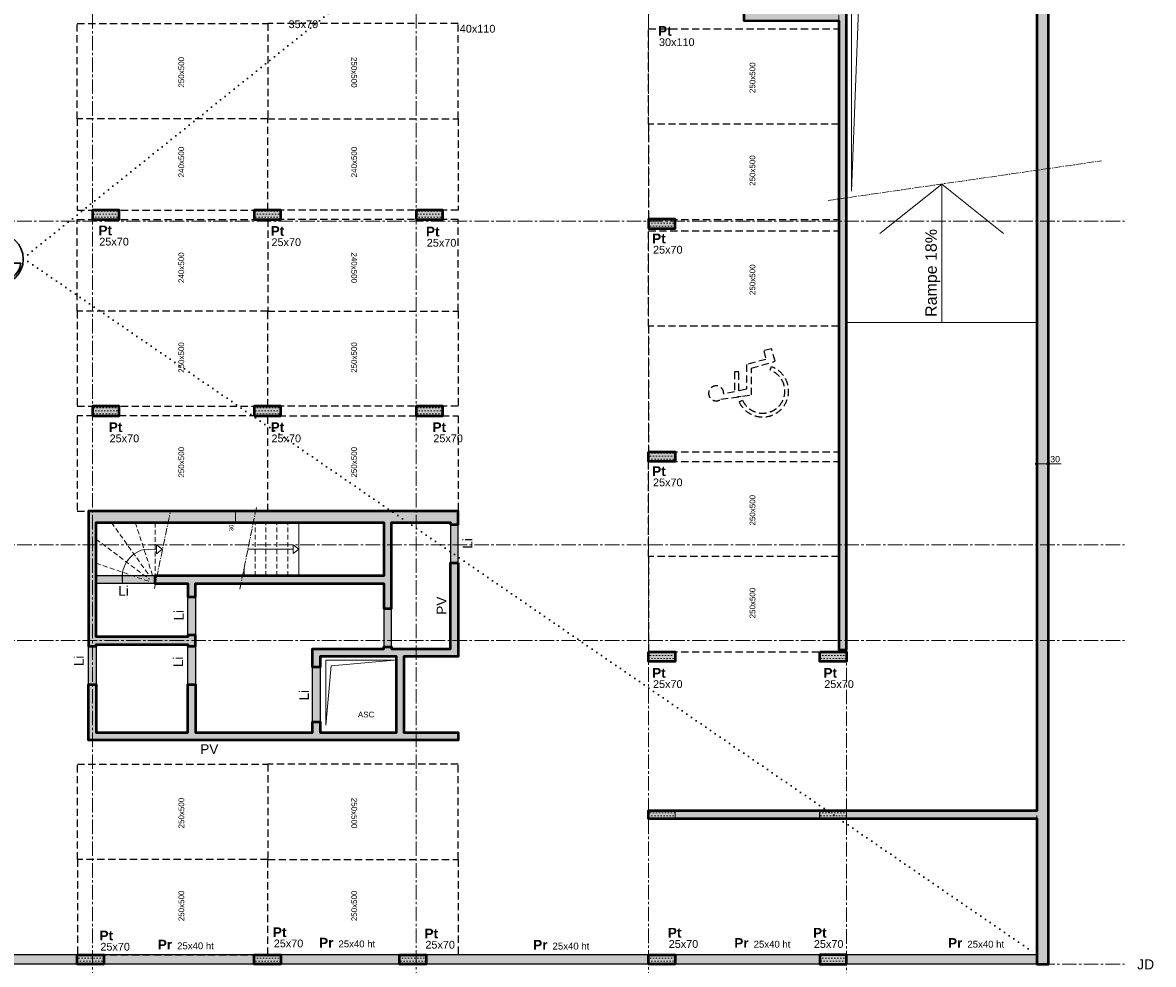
# Model space of a CAD drawing. Header units: millimetres. Extents: x -6159 to 201309, y -25780 to 10326.
# Tile 14 of 128: x 12718 to 15687, y -9081 to -6609. Entities that reach past the tile are written whole.
import ezdxf

# ---------------------------------------------------------------- set-up
doc = ezdxf.new("R2010")
doc.units = ezdxf.units.MM
doc.header["$PDMODE"] = 34
doc.header["$PDSIZE"] = 5
for name, pattern in [('Axes', [28.575, 19.05, -3.175, 3.175, -3.175]), ('CACHE', [9.525, 6.35, -3.175]), ('CACHEX2', [19.05, 12.7, -6.35]), ('Caché', [9.525, 6.35, -3.175]), ('Pointillés', [3, 0, -3])]:
    doc.linetypes.add(name, pattern=pattern)
doc.layers.get('DEFPOINTS').update_dxf_attribs({"color": 251})
for name, color, linetype, lineweight in [('A-Kube-Axes', 6, 'Axes', 18), ('A-Kube-Cotations', 7, 'Continuous', 9), ('A-Kube-Divers', 2, 'Continuous', 20), ('A-Kube-Textes', 3, 'Continuous', 30), ('K_5_C1 - Poutre (Pou )', 3, 'Continuous', 25), ('K_5_E- Escalier', 7, 'Continuous', 18), ('S-Kube-Hachure-Impact', 4, 'Caché', 20), ('S-Kube-Structure vue', 3, 'Continuous', 25), ('S-Kube-Stucture coupée', 1, 'Continuous', 50)]:
    doc.layers.add(name, color=color, linetype=linetype, lineweight=lineweight)
doc.layers.add('C-Kube-trait gris', color=8, linetype='Continuous')
doc.layers.add('S-Kube-Pochage coupé', color=252, linetype='Continuous', transparency=0.5)
doc.layers.add('S-Kube-Pochage vu', color=254, linetype='Continuous', transparency=0.5)
doc.styles.add('Arial', font='arial.ttf')
doc.dimstyles.new('50e', dxfattribs={"dimscale": 5, "dimtxt": 2.2, "dimasz": 0.15, "dimexe": 3, "dimexo": 3, "dimgap": 1, "dimtad": 1, "dimrnd": 0.5, "dimzin": 12, "dimdsep": 46, "dimtxsty": 'Arial', "dimblk1": 'ROND30', "dimblk2": 'ROND30', "dimsah": 1, "dimcen": 1.5, "dimclrd": 256, "dimclre": 256, "dimclrt": 256, "dimadec": 3, "dimazin": 3, "dimtfac": 1, "dimtmove": 0, "dimatfit": 0, "dimldrblk": 'ROND30', "dimfxl": 1, "dimtolj": 1, "dimtzin": 4, "dimlwd": -1, "dimlwe": -1, "dimarcsym": 0})
doc.dimstyles.new('75e', dxfattribs={"dimscale": 7.5, "dimtxt": 2.2, "dimasz": 0.15, "dimexe": 2, "dimexo": 3, "dimgap": 0.5, "dimtad": 1, "dimdec": 1, "dimrnd": 0.5, "dimzin": 12, "dimdsep": 46, "dimtxsty": 'Arial', "dimblk1": 'ROND30', "dimblk2": 'ROND30', "dimsah": 1, "dimcen": 1.5, "dimclrd": 256, "dimclre": 256, "dimclrt": 256, "dimadec": 3, "dimazin": 3, "dimtfac": 1, "dimtdec": 1, "dimtmove": 0, "dimatfit": 0, "dimldrblk": 'ROND30', "dimfxl": 5, "dimfxlon": 1, "dimtolj": 1, "dimtzin": 4, "dimlwd": -1, "dimlwe": -1, "dimarcsym": 0})

# ---------------------------------------------------------------- blocks, each defined once
blk = doc.blocks.new('240014 - AXES S-2  S-1')
at = {"layer": 'A-Kube-Axes', "ltscale": 2}
for points in [[(23465.8, -4701.1), (23465.8, -12920.9)], [(24315.9, -4701.1), (24315.9, -12922.7)], [(24925.9, -4701.1), (24925.9, -12922.7)], [(25445.9, -4817.1), (25445.9, -12922.7)], [(20411, -7130.9), (26176.2, -7130.9)], [(20411, -7980.4), (26176.2, -7980.4)], [(20411, -8231.4), (26176.2, -8231.4)], [(20411, -9080.9), (26176.2, -9080.9)]]:
    blk.add_lwpolyline(points, dxfattribs=at)
blk = doc.blocks.new('*U3')
at = {"layer": 'A-Kube-Textes'}
blk.add_line((36.5, -6.3), (-36.5, -6.3), dxfattribs=at)
blk.add_circle((0, 0), 40, dxfattribs=at)
blk.add_arc((0, 0), 37, 189.8569, 350.1431, dxfattribs=at)
blk = doc.blocks.new('ROND30')
blk.add_line((0, 0), (21.6, 0))
for radius in [3.28, 2.67, 2.07, 1.62, 1.02, 0.412]:
    blk.add_circle((0, 0), radius)
blk = doc.blocks.new('*D75')
at = {"layer": 'A-Kube-Cotations', "transparency": 16777216}
for p, q in [((15380.5, -7767.4), (15379.4, -7767.4)), ((15381.6, -7767.4), (15381.6, -7782.4)), ((15381.6, -7767.4), (15411.6, -7767.4)), ((15411.6, -7767.4), (15411.6, -7782.4)), ((15412.8, -7767.4), (15445, -7767.4))]:
    blk.add_line(p, q, dxfattribs=at)
at = {"layer": 'DEFPOINTS', "color": 0, "transparency": 16777216}
for p in [(15381.6, -7767.4), (15411.6, -7767.4), (15411.6, -7767.4)]:
    blk.add_point(p, dxfattribs=at)
at = {"layer": 'A-Kube-Cotations', "transparency": 16777216, "xscale": 1.125, "yscale": 1.125, "zscale": 1.125}
blk.add_blockref('ROND30', (15381.6, -7767.4), dxfattribs=at)
at = {"layer": 'A-Kube-Cotations', "transparency": 16777216, "xscale": 1.125, "yscale": 1.125, "zscale": 1.125, "rotation": 180}
blk.add_blockref('ROND30', (15411.6, -7767.4), dxfattribs=at)
at = {"layer": 'A-Kube-Cotations', "transparency": 16777216, "insert": (15429.4, -7755.2), "char_height": 16.5, "attachment_point": 5, "style": 'Arial'}
blk.add_mtext('\\A1;30', dxfattribs=at)
blk = doc.blocks.new('*D217')
at = {"layer": 'A-Kube-Cotations', "transparency": 16777216}
for p, q in [((13272.1, -7891.3), (13292.1, -7891.3)), ((13277.1, -7890.5), (13277.1, -7889.8)), ((13277.1, -7921.3), (13277.1, -7891.3)), ((13272.1, -7921.3), (13292.1, -7921.3)), ((13277.1, -7922), (13277.1, -7922.8))]:
    blk.add_line(p, q, dxfattribs=at)
at = {"layer": 'DEFPOINTS', "color": 0, "transparency": 16777216}
for p in [(12911.6, -7891.3), (13277.1, -7891.3), (12911.6, -7921.3)]:
    blk.add_point(p, dxfattribs=at)
at = {"layer": 'A-Kube-Cotations', "transparency": 16777216, "xscale": 0.75, "yscale": 0.75, "zscale": 0.75}
for p, rotation in [((13277.1, -7891.3), 270), ((13277.1, -7921.3), 90)]:
    blk.add_blockref('ROND30', p, dxfattribs=dict(at, rotation=rotation))
at = {"layer": 'A-Kube-Cotations', "transparency": 16777216, "insert": (13266.4, -7935.4), "char_height": 11, "attachment_point": 5, "rotation": 90, "style": 'Arial'}
blk.add_mtext('\\A1;30', dxfattribs=at)
blk = doc.blocks.new('A$C8d4785f2')
h = blk.add_hatch()
h.set_pattern_fill('DOTS', color=256, scale=5)
h.paths.add_polyline_path([(0, -2916.1), (-256.3, -2916.1), (-256.3, -3171.1), (0, -3171.1)], flags=16)
h.paths.add_polyline_path([(0, -2626.1), (-256.3, -2626.1), (-256.3, -2881.1), (0, -2881.1)], flags=16)
h.paths.add_polyline_path([(0, -2336.1), (-256.3, -2336.1), (-256.3, -2591.1), (0, -2591.1)], flags=16)
h.paths.add_polyline_path([(0, -2046.1), (-256.3, -2046.1), (-256.3, -2301.1), (0, -2301.1)], flags=16)
h.paths.add_polyline_path([(5080, -4016.9), (5050, -4016.9), (5050, -30), (530, -30), (530, -406.2), (510, -406.2), (510, -30), (30, -30), (30, -516.9), (510, -516.9), (510, -507.2), (530, -507.2), (530, -536.9), (30, -536.9), (30, -4016.9), (0, -4016.9), (0, -3206.1), (-276.3, -3206.1), (-276.3, -2011.1), (0, -2011.1), (0, 0), (5080, 0)])
h = blk.add_hatch()
h.set_pattern_fill('DOTS', color=256, scale=5)
h.paths.add_polyline_path([(4530, -1540.1), (4530, -3191.2), (4550, -3191.2), (4550, -1039.8), (4530, -1039.8)])
h = blk.add_hatch()
h.set_pattern_fill('DOTS', color=256, scale=5)
h.paths.add_polyline_path([(2570.2, -2062.4), (2640.2, -2062.4), (2640.2, -2037.4), (2570.2, -2037.4)], flags=17)
h = blk.add_hatch()
h.set_pattern_fill('DOTS', color=256, scale=5)
h.paths.add_polyline_path([(2995.2, -2062.4), (3065.2, -2062.4), (3065.2, -2037.4), (2995.2, -2037.4)], flags=17)
h = blk.add_hatch()
h.set_pattern_fill('DOTS', color=256, scale=5)
h.paths.add_polyline_path([(3420.2, -2062.4), (3490.2, -2062.4), (3490.2, -2037.4), (3420.2, -2037.4)], flags=17)
h = blk.add_hatch()
h.set_pattern_fill('DOTS', color=256, scale=5)
h.paths.add_polyline_path([(4030, -2086.7), (4100, -2086.7), (4100, -2061.7), (4030, -2061.7)], flags=17)
h = blk.add_hatch()
h.set_pattern_fill('DOTS', color=256, scale=5)
h.paths.add_polyline_path([(2570, -2577.4), (2640, -2577.4), (2640, -2552.4), (2570, -2552.4)], flags=17)
h = blk.add_hatch()
h.set_pattern_fill('DOTS', color=256, scale=5)
h.paths.add_polyline_path([(2995, -2577.4), (3065, -2577.4), (3065, -2552.4), (2995, -2552.4)], flags=17)
h = blk.add_hatch()
h.set_pattern_fill('DOTS', color=256, scale=5)
h.paths.add_polyline_path([(3420, -2577.4), (3490, -2577.4), (3490, -2552.4), (3420, -2552.4)], flags=17)
h = blk.add_hatch()
h.set_pattern_fill('DOTS', color=256, scale=5)
h.paths.add_polyline_path([(4030, -2672), (4100, -2672), (4100, -2697), (4030, -2697)], flags=17)
h = blk.add_hatch()
h.set_pattern_fill('DOTS', color=256, scale=5)
h.paths.add_polyline_path([(2580, -3157.3), (2580, -2857.1), (3335, -2857.1), (3335, -2997.3), (2733.6, -2997.3), (2733.6, -3017.3), (2820.5, -3017.3), (2820.5, -3051.8), (2840.5, -3051.8), (2840.5, -3017.3), (3335, -3017.3), (3335, -3084.6), (3355, -3084.6), (3355, -2857.1), (3510, -2857.1), (3510, -2862.1), (3530, -2862.1), (3530, -2827.1), (2560, -2827.1), (2560, -3183.7), (2580, -3183.7), (2580, -3176.7), (2820.5, -3176.7), (2820.5, -3181.1), (2840.5, -3181.1), (2840.5, -3152.8), (2820.5, -3152.8), (2820.5, -3156.7)], flags=17)
h.paths.add_polyline_path([(2580, -2919.9), (2580, -2919.9)], flags=16)
h.paths.add_polyline_path([(2560, -3183.7), (2580, -3183.7)], flags=16)
h = blk.add_hatch()
h.set_pattern_fill('DOTS', color=256, scale=5)
h.paths.add_polyline_path([(3388.4, -3208.3), (3388.4, -3408.3), (3530.4, -3408.3), (3530.4, -3428.3), (2560.5, -3428.3), (2560.5, -3282.4), (2580.5, -3282.4), (2580.5, -3408.3), (2820.9, -3408.3), (2820.9, -3282.4), (2840.9, -3282.4), (2840.9, -3408.3), (3148.4, -3408.3), (3148.4, -3380.3), (3168.4, -3380.3), (3168.4, -3408.3), (3368.4, -3408.3), (3368.4, -3208.3), (3168.4, -3208.3), (3168.4, -3236.3), (3148.4, -3236.3), (3148.4, -3188.3), (3335.4, -3188.3), (3335, -3185.6), (3355, -3185.6), (3355.4, -3188.3), (3510.4, -3188.3), (3510, -2963.1), (3530, -2963.1), (3530.4, -3208.3)], flags=17)
h.paths.add_polyline_path([(2560, -3183.7), (2580, -3183.7)], flags=16)
h = blk.add_hatch()
h.set_pattern_fill('DOTS', color=256, scale=5)
h.paths.add_polyline_path([(4030, -3222), (4100, -3222), (4100, -3197), (4030, -3197)], flags=17)
h = blk.add_hatch()
h.set_pattern_fill('DOTS', color=256, scale=5)
h.paths.add_polyline_path([(4479.7, -3222), (4549.7, -3222), (4549.7, -3197), (4479.7, -3197)], flags=17)
h = blk.add_hatch()
h.set_pattern_fill('DOTS', color=256, scale=5)
h.paths.add_polyline_path([(4029.5, -3636.7), (4100, -3636.7), (4100, -3611.7), (4029.5, -3611.7)], flags=17)
h = blk.add_hatch()
h.set_pattern_fill('DOTS', color=256, scale=5)
h.paths.add_polyline_path([(4479.3, -3636.7), (4549.7, -3636.7), (4549.7, -3611.7), (4479.3, -3611.7)], flags=17)
h = blk.add_hatch()
h.set_pattern_fill('DOTS', color=256, scale=5)
h.paths.add_polyline_path([(4480, -3636.7), (4550, -3636.7), (4550, -3611.7), (4480, -3611.7)], flags=17)
h = blk.add_hatch()
h.set_pattern_fill('DOTS', color=256, scale=5)
h.paths.add_polyline_path([(2530, -3991.9), (2600, -3991.9), (2600, -4016.9), (2530, -4016.9)], flags=17)
h = blk.add_hatch()
h.set_pattern_fill('DOTS', color=256, scale=5)
h.paths.add_polyline_path([(2995, -3991.9), (3065, -3991.9), (3065, -4016.9), (2995, -4016.9)], flags=17)
h = blk.add_hatch()
h.set_pattern_fill('DOTS', color=256, scale=5)
h.paths.add_polyline_path([(3376.5, -3991.9), (3446.5, -3991.9), (3446.5, -4016.9), (3376.5, -4016.9)], flags=17)
h = blk.add_hatch()
h.set_pattern_fill('DOTS', color=256, scale=5)
h.paths.add_polyline_path([(4030, -4016.9), (4100, -4016.9), (4100, -3991.9), (4030, -3991.9)], flags=17)
h = blk.add_hatch()
h.set_pattern_fill('DOTS', color=256, scale=5)
h.paths.add_polyline_path([(4479.7, -4016.9), (4549.7, -4016.9), (4549.7, -3991.9), (4479.7, -3991.9)], flags=17)
at = {"ltscale": 3}
for points in [[(5080, -4016.9), (5050, -4016.9), (5050, -30), (530, -30), (530, -406.2), (510, -406.2), (510, -30), (30, -30), (30, -516.9), (510, -516.9), (510, -507.2), (530, -507.2), (530, -536.9), (30, -536.9), (30, -4016.9), (0, -4016.9), (0, -3206.1), (-276.3, -3206.1), (-276.3, -2011.1), (0, -2011.1), (0, 0), (5080, 0)], [(4530, -1540.1), (4530, -3191.2), (4550, -3191.2), (4550, -1039.8), (4530, -1039.8)], [(2570.2, -2062.4), (2640.2, -2062.4), (2640.2, -2037.4), (2570.2, -2037.4)], [(2995.2, -2062.4), (3065.2, -2062.4), (3065.2, -2037.4), (2995.2, -2037.4)], [(3420.2, -2062.4), (3490.2, -2062.4), (3490.2, -2037.4), (3420.2, -2037.4)], [(4030, -2086.7), (4100, -2086.7), (4100, -2061.7), (4030, -2061.7)], [(2570, -2577.4), (2640, -2577.4), (2640, -2552.4), (2570, -2552.4)], [(2995, -2577.4), (3065, -2577.4), (3065, -2552.4), (2995, -2552.4)], [(3420, -2577.4), (3490, -2577.4), (3490, -2552.4), (3420, -2552.4)], [(4030, -2672), (4100, -2672), (4100, -2697), (4030, -2697)], [(2580, -3157.3), (2580, -2857.1), (3335, -2857.1), (3335, -2997.3), (2733.6, -2997.3), (2733.6, -3017.3), (2820.5, -3017.3), (2820.5, -3051.8), (2840.5, -3051.8), (2840.5, -3017.3), (3335, -3017.3), (3335, -3084.6), (3355, -3084.6), (3355, -2857.1), (3510, -2857.1), (3510, -2862.1), (3530, -2862.1), (3530, -2827.1), (2560, -2827.1), (2560, -3183.7), (2580, -3183.7), (2580, -3176.7), (2820.5, -3176.7), (2820.5, -3181.1), (2840.5, -3181.1), (2840.5, -3152.8), (2820.5, -3152.8), (2820.5, -3156.7)], [(2580, -2919.9), (2580, -2919.9)], [(3388.4, -3208.3), (3388.4, -3408.3), (3530.4, -3408.3), (3530.4, -3428.3), (2560.5, -3428.3), (2560.5, -3282.4), (2580.5, -3282.4), (2580.5, -3408.3), (2820.9, -3408.3), (2820.9, -3282.4), (2840.9, -3282.4), (2840.9, -3408.3), (3148.4, -3408.3), (3148.4, -3380.3), (3168.4, -3380.3), (3168.4, -3408.3), (3368.4, -3408.3), (3368.4, -3208.3), (3168.4, -3208.3), (3168.4, -3236.3), (3148.4, -3236.3), (3148.4, -3188.3), (3335.4, -3188.3), (3335, -3185.6), (3355, -3185.6), (3355.4, -3188.3), (3510.4, -3188.3), (3510, -2963.1), (3530, -2963.1), (3530.4, -3208.3)], [(4530, -3147.3), (4530, -3147.3)], [(2560, -3183.7), (2580, -3183.7)], [(4030, -3222), (4100, -3222), (4100, -3197), (4030, -3197)], [(4479.7, -3222), (4549.7, -3222), (4549.7, -3197), (4479.7, -3197)], [(4029.5, -3636.7), (4100, -3636.7), (4100, -3611.7), (4029.5, -3611.7)], [(4479.3, -3636.7), (4549.7, -3636.7), (4549.7, -3611.7), (4479.3, -3611.7)], [(4480, -3636.7), (4550, -3636.7), (4550, -3611.7), (4480, -3611.7)], [(2530, -3991.9), (2600, -3991.9), (2600, -4016.9), (2530, -4016.9)], [(2995, -3991.9), (3065, -3991.9), (3065, -4016.9), (2995, -4016.9)], [(3376.5, -3991.9), (3446.5, -3991.9), (3446.5, -4016.9), (3376.5, -4016.9)], [(4030, -4016.9), (4100, -4016.9), (4100, -3991.9), (4030, -3991.9)], [(4479.7, -4016.9), (4549.7, -4016.9), (4549.7, -3991.9), (4479.7, -3991.9)]]:
    blk.add_lwpolyline(points, close=True, dxfattribs=at)

msp = doc.modelspace()

# ---------------------------------------------------------------- hatches: boundary and pattern name
at = {"layer": 'S-Kube-Pochage coupé'}
h = msp.add_hatch(color=256, dxfattribs=at)
h.dxf.hatch_style = 1
h.paths.add_polyline_path([(15411.649, -5093.982), (15381.649, -5093.982), (15381.649, -8678.371), (14361.649, -8678.371), (14361.424, -8698.371), (15381.424, -8698.371), (15381.649, -9081.05), (15411.649, -9081.05), (15411.649, -8673.131)])
h = msp.add_hatch(color=256, dxfattribs=at)
h.dxf.hatch_style = 1
h.paths.add_polyline_path([(15381.648, -6103.744), (14861.649, -6103.74), (14861.649, -6366.244), (14631.649, -6366.244), (14631.649, -6103.747), (14611.649, -6103.74), (14611.65, -6603.416), (14861.649, -6604.071), (14861.198, -8255.379), (14881.198, -8255.379), (14881.644, -6123.826), (15381.649, -6123.826)])
h.paths.add_polyline_path([(14631.649, -6583.744), (14631.649, -6386.244), (14861.649, -6386.244), (14861.649, -6583.744)], flags=16)
h = msp.add_hatch(color=256, dxfattribs=at)
h.dxf.hatch_style = 1
h.paths.add_polyline_path([(12971.649, -7101.385), (12901.649, -7101.385), (12901.649, -7126.385), (12971.649, -7126.385)])
h = msp.add_hatch(color=256, dxfattribs=at)
h.dxf.hatch_style = 1
h.paths.add_polyline_path([(13396.649, -7101.385), (13326.649, -7101.385), (13326.649, -7126.385), (13396.649, -7126.385)])
h = msp.add_hatch(color=256, dxfattribs=at)
h.dxf.hatch_style = 1
h.paths.add_polyline_path([(13821.649, -7101.385), (13751.649, -7101.385), (13751.649, -7126.385), (13821.649, -7126.385)])
h = msp.add_hatch(color=256, dxfattribs=at)
h.dxf.hatch_style = 1
h.paths.add_polyline_path([(14431.657, -7125.009), (14361.657, -7125.009), (14361.657, -7150.009), (14431.657, -7150.009)])
h = msp.add_hatch(color=256, dxfattribs=at)
h.dxf.hatch_style = 1
h.paths.add_polyline_path([(12971.649, -7616.385), (12901.649, -7616.385), (12901.649, -7641.385), (12971.649, -7641.385)])
h = msp.add_hatch(color=256, dxfattribs=at)
h.dxf.hatch_style = 1
h.paths.add_polyline_path([(13396.649, -7616.385), (13326.649, -7616.385), (13326.649, -7641.385), (13396.649, -7641.385)])
h = msp.add_hatch(color=256, dxfattribs=at)
h.dxf.hatch_style = 1
h.paths.add_polyline_path([(13821.649, -7616.385), (13751.649, -7616.385), (13751.649, -7641.385), (13821.649, -7641.385)])
h = msp.add_hatch(color=256, dxfattribs=at)
h.dxf.hatch_style = 1
h.paths.add_polyline_path([(14431.649, -7735.971), (14361.649, -7735.971), (14361.649, -7760.971), (14431.649, -7760.971)])
h = msp.add_hatch(color=256, dxfattribs=at)
h.dxf.hatch_style = 1
h.paths.add_polyline_path([(13183.346, -7891.277), (12891.649, -7891.277), (12891.649, -8245.888), (12911.649, -8245.888), (12911.649, -8241.47), (13152.109, -8241.47), (13152.109, -8245.717), (13172.109, -8245.717), (13172.109, -8217.541), (13152.109, -8217.541), (13152.109, -8221.47), (12911.649, -8221.47), (12911.649, -8004.077), (12911.649, -7921.277), (13179.177, -7921.277)])
h = msp.add_hatch(color=256, dxfattribs=at)
h.dxf.hatch_style = 1
h.paths.add_polyline_path([(13328.149, -7891.277), (13183.346, -7891.277), (13179.177, -7921.277), (13324.092, -7921.277)])
h = msp.add_hatch(color=256, dxfattribs=at)
h.dxf.hatch_style = 1
h.paths.add_polyline_path([(13361.649, -7891.277), (13328.149, -7891.277), (13324.092, -7921.277), (13361.649, -7921.277)])
h = msp.add_hatch(color=256, dxfattribs=at)
h.dxf.hatch_style = 1
h.paths.add_polyline_path([(13861.609, -7891.277), (13361.649, -7891.277), (13361.649, -7921.277), (13841.609, -7921.277), (13841.609, -7926.277), (13861.609, -7926.277)])
h = msp.add_hatch(color=256, dxfattribs=at)
h.dxf.hatch_style = 1
h.paths.add_polyline_path([(13686.609, -7921.277), (13666.609, -7921.277), (13666.609, -8061.47), (13361.649, -8061.47), (13361.649, -8081.47), (13666.609, -8081.47), (13666.609, -8146.777), (13686.609, -8146.777)])
h = msp.add_hatch(color=256, dxfattribs=at)
h.dxf.hatch_style = 1
h.paths.add_polyline_path([(13861.609, -8027.277), (13841.609, -8027.277), (13841.609, -8252.777), (13719.609, -8252.777), (13686.609, -8252.777), (13686.609, -8247.777), (13666.609, -8247.777), (13666.609, -8252.777), (13479.609, -8252.777), (13479.609, -8300.777), (13499.609, -8300.777), (13499.609, -8272.777), (13699.609, -8272.777), (13699.609, -8472.777), (13499.609, -8472.777), (13499.609, -8444.777), (13479.609, -8444.777), (13479.609, -8472.777), (13361.649, -8472.777), (13361.649, -8492.777), (13861.609, -8492.777), (13861.609, -8472.777), (13719.609, -8472.777), (13719.609, -8272.777), (13861.609, -8272.777)])
h = msp.add_hatch(color=256, dxfattribs=at)
h.dxf.hatch_style = 1
h.paths.add_polyline_path([(13149.949, -8061.47), (13065.249, -8061.47), (13065.249, -8081.47), (13145.779, -8081.47)], flags=17)
h = msp.add_hatch(color=256, dxfattribs=at)
h.dxf.hatch_style = 1
h.paths.add_polyline_path([(13295.654, -8061.47), (13149.949, -8061.47), (13145.779, -8081.47), (13152.109, -8081.47), (13152.109, -8116.541), (13172.109, -8116.541), (13172.109, -8081.47), (13291.597, -8081.47)])
h = msp.add_hatch(color=256, dxfattribs=at)
h.dxf.hatch_style = 1
h.paths.add_polyline_path([(13361.649, -8061.47), (13295.654, -8061.47), (13291.597, -8081.47), (13361.649, -8081.47)])
h = msp.add_hatch(color=256, dxfattribs=at)
h.dxf.hatch_style = 1
h.paths.add_polyline_path([(14431.649, -8260.971), (14361.649, -8260.971), (14361.649, -8285.971), (14431.649, -8285.971)])
h = msp.add_hatch(color=256, dxfattribs=at)
h.dxf.hatch_style = 1
h.paths.add_polyline_path([(14881.373, -8260.971), (14811.373, -8260.971), (14811.373, -8285.971), (14881.373, -8285.971)])
h = msp.add_hatch(color=256, dxfattribs=at)
h.dxf.hatch_style = 1
h.paths.add_polyline_path([(13361.649, -8472.777), (13172.109, -8472.777), (13172.109, -8346.888), (13152.109, -8346.888), (13152.109, -8472.777), (12911.649, -8472.777), (12911.649, -8346.888), (12891.649, -8346.888), (12891.649, -8492.777), (13361.649, -8492.777)])
h = msp.add_hatch(color=256, dxfattribs=at)
h.dxf.hatch_style = 1
h.paths.add_polyline_path([(14881.649, -9056.041), (14811.373, -9055.845), (14811.373, -9080.854), (14881.649, -9081.05)])
h = msp.add_hatch(color=256, dxfattribs=at)
h.dxf.hatch_style = 1
h.paths.add_polyline_path([(12931.649, -9056.05), (12861.649, -9056.05), (12861.649, -9081.05), (12931.649, -9081.05)])
h = msp.add_hatch(color=256, dxfattribs=at)
h.dxf.hatch_style = 1
h.paths.add_polyline_path([(13396.649, -9056.05), (13326.649, -9056.05), (13326.649, -9081.05), (13396.649, -9081.05)])
h = msp.add_hatch(color=256, dxfattribs=at)
h.dxf.hatch_style = 1
h.paths.add_polyline_path([(13778.155, -9056.05), (13708.155, -9056.05), (13708.155, -9081.05), (13778.155, -9081.05)])
h = msp.add_hatch(color=256, dxfattribs=at)
h.dxf.hatch_style = 1
h.paths.add_polyline_path([(14431.649, -9056.05), (14361.649, -9056.05), (14361.649, -9081.05), (14431.649, -9081.05)])
at = {"layer": 'S-Kube-Pochage vu'}
h = msp.add_hatch(color=256, dxfattribs=at)
h.dxf.hatch_style = 1
h.paths.add_polyline_path([(13861.609, -7926.277), (13841.609, -7926.277), (13841.609, -8027.277), (13861.609, -8027.277)])
h = msp.add_hatch(color=256, dxfattribs=at)
h.dxf.hatch_style = 1
h.paths.add_polyline_path([(13065.249, -8061.47), (12911.649, -8061.47), (12911.649, -8081.47), (13065.249, -8081.47)])
h = msp.add_hatch(color=256, dxfattribs=at)
h.dxf.hatch_style = 1
h.paths.add_polyline_path([(13172.109, -8116.541), (13152.109, -8116.541), (13152.109, -8217.541), (13172.109, -8217.541)])
h = msp.add_hatch(color=256, dxfattribs=at)
h.dxf.hatch_style = 1
h.paths.add_polyline_path([(13686.609, -8146.777), (13666.609, -8146.777), (13666.609, -8247.777), (13686.609, -8247.777)])
h = msp.add_hatch(color=256, dxfattribs=at)
h.dxf.hatch_style = 1
h.paths.add_polyline_path([(12911.65, -8245.888), (12891.65, -8245.888), (12891.649, -8346.888), (12911.649, -8346.888)])
h = msp.add_hatch(color=256, dxfattribs=at)
h.dxf.hatch_style = 1
h.paths.add_polyline_path([(13172.109, -8245.717), (13152.109, -8245.717), (13152.109, -8346.888), (13172.109, -8346.888)])
h = msp.add_hatch(color=256, dxfattribs=at)
h.dxf.hatch_style = 1
h.paths.add_polyline_path([(13499.609, -8300.777), (13479.609, -8300.777), (13479.609, -8444.777), (13499.609, -8444.777)])
h = msp.add_hatch(color=256, dxfattribs=at)
h.dxf.hatch_style = 1
h.paths.add_polyline_path([(14811.373, -9055.85), (14431.649, -9056.041), (14431.649, -9081.041), (14811.373, -9080.85)])
h = msp.add_hatch(color=256, dxfattribs=at)
h.dxf.hatch_style = 1
h.paths.add_polyline_path([(12861.649, -9056.046), (12361.649, -9056.046), (12361.649, -9081.046), (12861.649, -9081.046)])
h = msp.add_hatch(color=256, dxfattribs=at)
h.dxf.hatch_style = 1
h.paths.add_polyline_path([(13326.649, -9056.05), (12931.649, -9056.045), (12931.649, -9081.045), (13326.649, -9081.05), (13326.649, -9081.05)])
h = msp.add_hatch(color=256, dxfattribs=at)
h.dxf.hatch_style = 1
h.paths.add_polyline_path([(13708.155, -9056.05), (13396.649, -9056.044), (13396.649, -9081.044), (13708.155, -9081.05), (13708.155, -9081.05)])
h = msp.add_hatch(color=256, dxfattribs=at)
h.dxf.hatch_style = 1
h.paths.add_polyline_path([(14361.649, -9056.041), (13778.155, -9056.041), (13778.155, -9081.041), (14361.649, -9081.041)])
h = msp.add_hatch(color=256, dxfattribs=at)
h.dxf.hatch_style = 1
h.paths.add_polyline_path([(15381.649, -9056.041), (14881.649, -9056.041), (14881.649, -9081.041), (15381.649, -9081.041)])

# ---------------------------------------------------------------- linework, layer by layer
at = {"layer": 'A-Kube-Divers'}
for points in [[(14895.141, -6487.717), (14894.928, -7052.035), (14915.469, -6505.542), (15359.374, -6424.671)], [(15131.649, -7032.882), (14969.173, -7162.863)], [(15131.649, -7396.678), (15131.649, -7032.882)], [(15131.649, -7032.882), (15294.125, -7162.863)], [(14881.649, -7396.678), (15381.649, -7396.678)], [(13694.534, -8282.939), (13514.543, -8282.939), (13514.543, -8453.52), (13528.815, -8297.189), (13694.534, -8282.939)]]:
    msp.add_lwpolyline(points, dxfattribs=at)
at = {"layer": 'A-Kube-Textes', "linetype": 'Pointillés', "ltscale": 5}
msp.add_line((12719.799, -7227.766), (15381.649, -9056.041), dxfattribs=at)
msp.add_lwpolyline([(12719.799, -7227.766), (15381.649, -5093.982)], dxfattribs=at)
at = {"layer": 'C-Kube-trait gris'}
msp.add_line((14605.049, -7590.356), (14595.249, -7591.737), dxfattribs=at)
at = {"layer": 'C-Kube-trait gris', "linetype": 'CACHE', "ltscale": 3}
for points in [[(13361.886, -6611.385), (13361.886, -6861.385), (12861.886, -6861.385), (12861.886, -6611.385)], [(13361.886, -6611.385), (13361.886, -6861.385), (13861.886, -6861.385), (13861.886, -6611.385)], [(14861.649, -6625.731), (14861.649, -6875.731), (14361.649, -6875.731), (14361.649, -6625.731)], [(13361.886, -7101.385), (13361.886, -6861.385), (12861.886, -6861.385), (12861.886, -7101.385)], [(13361.886, -7101.385), (13361.886, -6861.385), (13861.886, -6861.385), (13861.886, -7101.385)], [(14861.649, -7125.731), (14861.649, -6875.731), (14361.649, -6875.731), (14361.649, -7125.731)], [(13361.886, -7126.385), (13361.886, -7366.385), (12861.886, -7366.385), (12861.886, -7126.385)], [(13361.886, -7126.385), (13361.886, -7366.385), (13861.886, -7366.385), (13861.886, -7126.385)], [(14861.649, -7155.971), (14861.649, -7405.971), (14361.649, -7405.971), (14361.649, -7155.971)], [(13361.886, -7616.385), (13361.886, -7366.385), (12861.886, -7366.385), (12861.886, -7616.385)], [(13361.886, -7616.385), (13361.886, -7366.385), (13861.886, -7366.385), (13861.886, -7616.385)], [(14861.649, -7735.971), (14861.649, -7405.971), (14361.649, -7405.971), (14361.649, -7735.971)], [(13361.886, -7891.385), (13361.886, -7641.385), (12861.886, -7641.385), (12861.886, -7891.385)], [(13361.886, -7891.385), (13361.886, -7641.385), (13861.886, -7641.385), (13861.886, -7891.385)], [(14861.649, -7760.971), (14861.649, -8010.971), (14361.649, -8010.971), (14361.649, -7760.971)], [(14861.649, -8260.971), (14861.649, -8010.971), (14361.649, -8010.971), (14361.649, -8260.971)], [(13362.101, -8556.042), (13362.101, -8806.042), (12862.101, -8806.042), (12862.101, -8556.042)], [(13362.101, -8556.042), (13362.101, -8806.042), (13862.101, -8806.042), (13862.101, -8556.042)], [(13362.101, -9055.9), (13362.101, -8805.9), (12862.101, -8805.9), (12862.101, -9055.9)], [(13362.101, -9055.9), (13362.101, -8805.9), (13862.101, -8805.9), (13862.101, -9055.9)]]:
    msp.add_lwpolyline(points, close=True, dxfattribs=at)
for points in [[(14631.916, -7586.57), (14631.916, -7515.856), (14694.441, -7498.189), (14684.569, -7465.356), (14664.824, -7470.404), (14669.847, -7493.533), (14618.753, -7506.594), (14618.753, -7571.414), (14598.844, -7575.655), (14598.844, -7525.952), (14587.699, -7525.95), (14587.699, -7578.029), (14559.023, -7584.137, 4.86126018), (14551.596, -7597.889)], [(14599.604, -7604.557), (14608.571, -7600.476, 1.50964921), (14681.098, -7521.524), (14684.405, -7512.244, -1.50964921)]]:
    msp.add_lwpolyline(points, format="xyb", close=True, dxfattribs=at)
at = {"layer": 'K_5_C1 - Poutre (Pou )'}
for points in [[(12861.649, -9056.046), (12361.649, -9056.046)], [(12861.649, -9081.046), (12361.649, -9081.046)], [(13326.649, -9056.05), (12931.649, -9056.045)], [(13326.649, -9081.05), (12931.649, -9081.045)], [(13708.155, -9056.05), (13396.649, -9056.044)], [(13708.155, -9081.05), (13396.649, -9081.044)], [(14861.649, -9056.041), (13778.155, -9056.041)], [(14861.649, -9081.041), (13778.155, -9081.041)], [(15381.649, -9056.041), (14881.649, -9056.041)], [(15381.649, -9081.041), (14881.649, -9081.041)]]:
    msp.add_lwpolyline(points, dxfattribs=at)
at = {"layer": 'K_5_E- Escalier', "linetype": 'Axes'}
for points in [[(14833.656, -7076.111), (15551.085, -6972.036)], [(13064.188, -8094.783), (13105.669, -7895.822)], [(13288.514, -8096.664), (13332.108, -7881.761)]]:
    msp.add_lwpolyline(points, dxfattribs=at)
at = {"layer": 'K_5_E- Escalier', "linetype": 'CACHEX2'}
for points in [[(12951.56, -7921.47), (13051.552, -8061.47)], [(13014.047, -7921.47), (13059.718, -8061.47)], [(13066.242, -7921.47), (13066.242, -8061.47)], [(13328.548, -8061.47), (13328.548, -7921.47)], [(13357.242, -8061.47), (13357.242, -7921.47)], [(13385.946, -8061.47), (13385.946, -7921.47)], [(13414.605, -8061.47), (13414.605, -7921.47)], [(12911.198, -7965.341), (13051.198, -8070.201)], [(12911.198, -8028.284), (13051.198, -8076.309)]]:
    msp.add_lwpolyline(points, dxfattribs=at)
at = {"layer": 'K_5_E- Escalier'}
for points in [[(13443.492, -8061.47), (13443.492, -7921.47)], [(13066.242, -7991.77), (13069.697, -7991.77), (13069.697, -7980.27), (13084.697, -7991.77), (13069.697, -8003.27), (13069.697, -7991.77)], [(13309.853, -7991.47), (13428.492, -7991.47), (13428.492, -7979.97), (13443.492, -7991.47), (13428.492, -8002.97), (13428.492, -7991.47)], [(13037.078, -7992.07), (13069.697, -7991.77)], [(13299.843, -8061.47), (13299.843, -8040.82)], [(12980.863, -8052.181), (12980.863, -8081.47)], [(13051.198, -8081.47), (12911.198, -8081.47)]]:
    msp.add_lwpolyline(points, dxfattribs=at)
msp.add_arc((13055.854, -8065.97), 76.248, 104.255468, 191.729107, dxfattribs=at)
at = {"layer": 'S-Kube-Structure vue'}
for points in [[(13861.609, -7926.277), (13841.609, -7926.277), (13841.609, -8027.277), (13861.609, -8027.277)], [(13152.109, -8116.541), (13172.109, -8116.541), (13172.109, -8217.541), (13152.109, -8217.541)], [(13686.609, -8146.777), (13666.609, -8146.777), (13666.609, -8247.777), (13686.609, -8247.777)], [(12891.649, -8245.888), (12911.649, -8245.888), (12911.649, -8346.888), (12891.649, -8346.888)], [(13152.109, -8245.717), (13172.109, -8245.717), (13172.109, -8346.888), (13152.109, -8346.888)], [(13499.609, -8444.777), (13479.609, -8444.777), (13479.609, -8300.777), (13499.609, -8300.777)]]:
    msp.add_lwpolyline(points, close=True, dxfattribs=at)
for points in [[(13065.249, -8061.47), (12911.649, -8061.47)], [(13065.249, -8081.47), (12911.649, -8081.47)]]:
    msp.add_lwpolyline(points, dxfattribs=at)
at = {"layer": 'S-Kube-Stucture coupée'}
msp.add_lwpolyline([(10861.649, -5093.982), (15381.649, -5093.982), (15381.649, -6103.744), (14861.649, -6103.744), (14861.649, -6366.244), (14631.649, -6366.244), (14631.649, -6103.747), (14611.649, -6103.74), (14611.65, -6603.416), (14861.649, -6604.071), (14861.198, -8255.379), (14881.198, -8255.379), (14881.644, -6123.826), (15381.649, -6123.826), (15381.649, -8678.371), (14361.198, -8678.371), (14361.198, -8698.371), (15381.649, -8698.371), (15381.649, -9081.05), (15411.649, -9081.05), (15411.649, -5063.982), (10331.649, -5063.982)], dxfattribs=at)
for points in [[(12901.649, -7126.385), (12971.649, -7126.385), (12971.649, -7101.385), (12901.649, -7101.385)], [(13326.649, -7126.385), (13396.649, -7126.385), (13396.649, -7101.385), (13326.649, -7101.385)], [(13751.649, -7126.385), (13821.649, -7126.385), (13821.649, -7101.385), (13751.649, -7101.385)], [(14361.657, -7150.009), (14431.657, -7150.009), (14431.657, -7125.009), (14361.657, -7125.009)], [(12901.649, -7641.385), (12971.649, -7641.385), (12971.649, -7616.385), (12901.649, -7616.385)], [(13326.649, -7641.385), (13396.649, -7641.385), (13396.649, -7616.385), (13326.649, -7616.385)], [(13751.649, -7641.385), (13821.649, -7641.385), (13821.649, -7616.385), (13751.649, -7616.385)], [(14361.649, -7735.971), (14431.649, -7735.971), (14431.649, -7760.971), (14361.649, -7760.971)], [(12911.649, -8245.888), (12911.649, -8241.47), (13152.109, -8241.47), (13152.109, -8245.717), (13172.109, -8245.717), (13172.109, -8217.541), (13152.109, -8217.541), (13152.109, -8221.47), (12911.649, -8221.47), (12911.649, -7921.277), (13666.609, -7921.277), (13666.609, -8061.47), (13065.249, -8061.47), (13065.249, -8081.47), (13152.109, -8081.47), (13152.109, -8116.541), (13172.109, -8116.541), (13172.109, -8081.47), (13666.609, -8081.47), (13666.609, -8146.777), (13686.609, -8146.777), (13686.609, -7921.277), (13841.609, -7921.277), (13841.609, -7926.277), (13861.609, -7926.277), (13861.609, -7891.277), (12891.649, -7891.277), (12891.649, -8245.888), (12911.65, -8245.888)], [(12911.649, -7984.077), (12911.649, -7984.077)], [(13861.609, -8027.277), (13861.609, -8272.777), (13719.609, -8272.777), (13719.609, -8472.777), (13861.609, -8472.777), (13861.609, -8492.777), (12891.649, -8492.777), (12891.649, -8346.888), (12911.649, -8346.888), (12911.649, -8472.777), (13152.109, -8472.777), (13152.109, -8346.888), (13172.109, -8346.888), (13172.109, -8472.777), (13479.609, -8472.777), (13479.609, -8444.777), (13499.609, -8444.777), (13499.609, -8472.777), (13699.609, -8472.777), (13699.609, -8272.777), (13499.609, -8272.777), (13499.609, -8300.777), (13479.609, -8300.777), (13479.609, -8252.777), (13666.609, -8252.777), (13666.609, -8247.777), (13686.609, -8247.777), (13686.609, -8252.777), (13841.609, -8252.777), (13841.609, -8027.277)], [(14361.649, -8260.971), (14431.649, -8260.971), (14431.649, -8285.971), (14361.649, -8285.971)], [(14811.373, -8260.971), (14881.373, -8260.971), (14881.373, -8285.971), (14811.373, -8285.971)], [(14881.649, -9081.05), (14881.649, -9056.041), (14811.373, -9055.845), (14811.373, -9080.854)], [(12861.649, -9056.05), (12931.649, -9056.05), (12931.649, -9081.05), (12861.649, -9081.05)], [(13326.649, -9056.05), (13396.649, -9056.05), (13396.649, -9081.05), (13326.649, -9081.05)], [(13708.155, -9056.05), (13778.155, -9056.05), (13778.155, -9081.05), (13708.155, -9081.05)], [(14361.649, -9056.05), (14431.649, -9056.05), (14431.649, -9081.05), (14361.649, -9081.05)]]:
    msp.add_lwpolyline(points, close=True, dxfattribs=at)

# ---------------------------------------------------------------- block references
at = {"linetype": 'Continuous', "xscale": 1.7, "yscale": 1.7, "zscale": 1.7}
msp.add_blockref('*U3', (12651.837, -7230.036), dxfattribs=at)
at = {"layer": 'A-Kube-Axes'}
msp.add_blockref('240014 - AXES S-2  S-1', (-10564.234, 0.2), dxfattribs=at)
at = {"layer": 'S-Kube-Hachure-Impact'}
msp.add_blockref('A$C8d4785f2', (10331.649, -5063.982), dxfattribs=at)

# ---------------------------------------------------------------- texts
at = {"layer": 'A-Kube-Divers', "insert": (15088.745, -7381.632), "char_height": 30, "attachment_point": 1, "rotation": 90, "style": 'Arial'}
msp.add_mtext_dynamic_manual_height_columns('Rampe 18%', width=965.30057, gutter_width=75, heights=[11.852], dxfattribs=at)
at = {"layer": 'A-Kube-Textes', "style": 'Arial'}
for s, insert, char_height, attachment_point in [('35x70', (13416.572, -6613.592), 20.4, 4), ('40x110', (13866.151, -6625.333), 20.4, 4), ('{\\fArial|b1|i0|c0|p34;Pt}', (14422.639, -6631.116), 25.5, 6), ('30x110', (14389.205, -6660.611), 20.4, 4), ('{\\fArial|b1|i0|c0|p34;Pt}', (12952.986, -7154.751), 25.5, 6), ('{\\fArial|b1|i0|c0|p34;Pt}', (13405.137, -7156.192), 25.5, 6), ('{\\fArial|b1|i0|c0|p34;Pt}', (13812.979, -7157.761), 25.5, 6), ('25x70', (12919.552, -7184.246), 20.4, 4), ('25x70', (13371.703, -7185.687), 20.4, 4), ('25x70', (13779.545, -7187.256), 20.4, 4), ('{\\fArial|b1|i0|c0|p34;Pt}', (14406.915, -7176.003), 25.5, 6), ('25x70', (14373.481, -7205.498), 20.4, 4), ('{\\fArial|b1|i0|c0|p34;Pt}', (12980.137, -7671.192), 25.5, 6), ('{\\fArial|b1|i0|c0|p34;Pt}', (13405.137, -7671.192), 25.5, 6), ('{\\fArial|b1|i0|c0|p34;Pt}', (13830.137, -7671.192), 25.5, 6), ('25x70', (12946.703, -7700.687), 20.4, 4), ('25x70', (13371.703, -7700.687), 20.4, 4), ('25x70', (13796.703, -7700.687), 20.4, 4), ('{\\fArial|b1|i0|c0|p34;Pt}', (14406.907, -7786.765), 25.5, 6), ('25x70', (14373.474, -7816.26), 20.4, 4), ('Li', (12997.053, -8101.108), 25.5, 6), ('{\\fArial|b1|i0|c0|p34;Pt}', (14406.907, -8316.226), 25.5, 6), ('{\\fArial|b1|i0|c0|p34;Pt}', (14856.631, -8316.226), 25.5, 6), ('25x70', (14373.474, -8345.721), 20.4, 4), ('25x70', (14823.198, -8345.721), 20.4, 4), ('PV', (13232.158, -8516.245), 25.5, 6), ('{\\fArial|b1|i0|c0|p34;Pt}', (12955.837, -9005.607), 25.5, 6), ('{\\fArial|b1|i0|c0|p34;Pt}', (13411.066, -8997.001), 25.5, 6), ('{\\fArial|b1|i0|c0|p34;Pt}', (13809.233, -9000.382), 25.5, 6), ('{\\fArial|b1|i0|c0|p34;Pt}', (14448.141, -8998.403), 25.5, 6), ('{\\fArial|b1|i0|c0|p34;Pt}', (14829.349, -8998.403), 25.5, 6), ('25x70', (12922.403, -9035.102), 20.4, 4), ('{\\fArial|b1|i0|c0|p34;Pr}', (13110.764, -9029.344), 25.5, 6), ('25x40 ht', (13124.023, -9032.78), 18, 4), ('25x70', (13377.633, -9026.496), 20.4, 4), ('{\\fArial|b1|i0|c0|p34;Pr}', (13534.378, -9024.25), 25.5, 6), ('25x40 ht', (13547.637, -9027.686), 18, 4), ('25x70', (13775.8, -9029.877), 20.4, 4), ('{\\fArial|b1|i0|c0|p34;Pr}', (14096.565, -9029.966), 25.5, 6), ('25x40 ht', (14109.824, -9033.402), 18, 4), ('25x70', (14414.707, -9027.898), 20.4, 4), ('{\\fArial|b1|i0|c0|p34;Pr}', (14624.615, -9025.08), 25.5, 6), ('25x40 ht', (14637.874, -9028.516), 18, 4), ('25x70', (14795.915, -9027.898), 20.4, 4), ('{\\fArial|b1|i0|c0|p34;Pr}', (15185.814, -9025.08), 25.5, 6), ('25x40 ht', (15199.073, -9028.516), 18, 4)]:
    msp.add_mtext(s, dxfattribs=dict(at, insert=insert, char_height=char_height, attachment_point=attachment_point))
at = {"layer": 'A-Kube-Textes', "char_height": 25.5, "attachment_point": 6, "rotation": 90, "style": 'Arial'}
for s, insert in [('Li', (13886.74, -7962.447)), ('PV', (13818.255, -8115.956)), ('Li', (13128.356, -8151.001)), ('Li', (12866.157, -8270.774)), ('Li', (13126.692, -8273.471)), ('Li', (13457.184, -8360.993))]:
    msp.add_mtext(s, dxfattribs=dict(at, insert=insert))
at = {"layer": 'A-Kube-Textes', "linetype": 'Axes', "ltscale": 3, "insert": (15689.522, -9081.463), "char_height": 26.25, "attachment_point": 6, "style": 'Arial'}
msp.add_mtext_dynamic_manual_height_columns('JD', width=43.60391, gutter_width=75, heights=[0], dxfattribs=at)
at = {"layer": 'C-Kube-trait gris', "char_height": 15, "style": 'Arial'}
for s, insert, attachment_point, rotation in [('250x500', (13142.596, -6739.522), 8, 90), ('250x500', (13581.176, -6739.522), 8, 270), ('250x500', (14642.359, -6753.868), 8, 90), ('240x500', (13142.596, -6975.222), 8, 90), ('240x500', (13581.176, -6975.222), 2, 90), ('250x500', (14642.359, -6997.594), 8, 90), ('240x500', (13142.596, -7252.547), 8, 90), ('240x500', (13581.176, -7252.547), 8, 270), ('250x500', (14642.359, -7284.108), 8, 90), ('250x500', (13142.596, -7488.248), 8, 90), ('250x500', (13581.176, -7488.248), 2, 90), ('250x500', (13142.596, -7763.248), 8, 90), ('250x500', (13581.176, -7763.248), 2, 90), ('250x500', (14642.359, -7889.108), 8, 90), ('250x500', (14642.359, -8132.834), 8, 90), ('250x500', (13142.811, -8684.179), 8, 90), ('250x500', (13581.391, -8684.179), 8, 270), ('250x500', (13142.811, -8927.763), 8, 90), ('250x500', (13581.391, -8927.763), 2, 90)]:
    msp.add_mtext(s, dxfattribs=dict(at, insert=insert, attachment_point=attachment_point, rotation=rotation))
at = {"layer": 'S-Kube-Structure vue', "insert": (13598.707, -8418.008), "char_height": 15, "attachment_point": 1, "style": 'Arial'}
msp.add_mtext_dynamic_manual_height_columns('ASC', width=50.08817, gutter_width=75, heights=[0], dxfattribs=at)

# ---------------------------------------------------------------- dimensions: what is measured, and where the dimension line sits
at = {"layer": 'A-Kube-Cotations'}
dim = msp.add_linear_dim(base=(15411.649, -7767.416), p1=(15381.649, -7767.416), p2=(15411.649, -7767.416), dimstyle='75e', dxfattribs=at)
dim.commit()
dim.dimension.update_dxf_attribs({"geometry": '*D75', "text_midpoint": (15429.433, -7755.236)})
dim = msp.add_linear_dim(base=(13277.059, -7891.277), p1=(12911.649, -7921.277), p2=(12911.649, -7891.277), angle=90, dimstyle='50e', override={"dimtmove": 2, "dimfxlon": 1}, dxfattribs=at)
dim.commit()
dim.dimension.update_dxf_attribs({"geometry": '*D217', "text_midpoint": (13266.439, -7935.404), "dimtype": 160})

doc.saveas('drawing.dxf')
